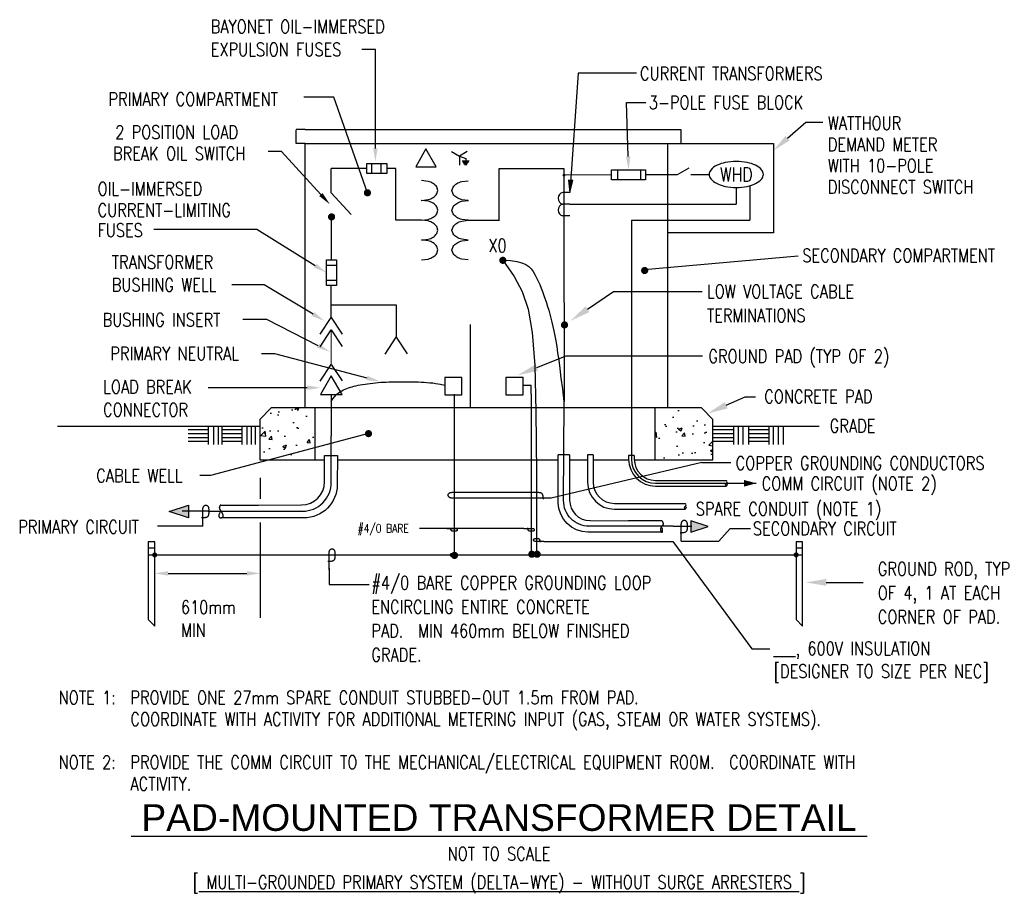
# Model space of a CAD drawing. Extents: x -17 to 218, y 1 to 209.
import ezdxf
from ezdxf.enums import TextEntityAlignment as Align

# ---------------------------------------------------------------- set-up
doc = ezdxf.new("R2010")
doc.units = 0
doc.header["$LTSCALE"] = 25.4
doc.header["$MEASUREMENT"] = 0
doc.layers.get('0').update_dxf_attribs({"color": 2, "linetype": 'CONTINUOUS'})
doc.layers.add('E-DETL', color=2, linetype='CONTINUOUS')
doc.layers.add('E-DETL-TEXT', color=3, linetype='CONTINUOUS')
doc.styles.add('ROMAND', font='swiss.ttf', dxfattribs={"width": 0.8})
doc.styles.add('ROMANS', font='romans.shx', dxfattribs={"width": 0.8})
doc.styles.get("Standard").update_dxf_attribs({"font": 'romans.shx', "width": 0.8, "height": 3})

# ---------------------------------------------------------------- blocks, each defined once
blk = doc.blocks.new('TELEOUT')
blk.add_lwpolyline([(0, 0), (-0.1015, -0.1758), (0.1015, -0.1758)], close=True)
blk = doc.blocks.new('HOMERUN')
blk.add_solid([(0, 0), (0.1153, 0.031), (0.1153, -0.031)])
blk = doc.blocks.new('LOOP')
at = {"color": 0, "linetype": 'Continuous'}
blk.add_lwpolyline([(-1.119, 0), (-1.115, 0), (-0.947, 0), (-0.809, 0), (-0.694, 0), (-0.6, 0), (-0.523, 0), (-0.456, 0), (-0.397, 0), (-0.341, 0), (-0.288, 0), (-0.238, 0), (-0.189, 0), (-0.142, 0), (-0.097, 0), (-0.053, 0), (-0.01, 0), (0.033, 0), (0.074, 0), (0.114, -0.001), (0.153, -0.003), (0.19, -0.006), (0.226, -0.011), (0.259, -0.017), (0.289, -0.025), (0.317, -0.036), (0.343, -0.048), (0.365, -0.063), (0.386, -0.079), (0.403, -0.095), (0.419, -0.113), (0.432, -0.131), (0.442, -0.15), (0.45, -0.168), (0.456, -0.186), (0.46, -0.204), (0.461, -0.223), (0.46, -0.241), (0.456, -0.259), (0.45, -0.277), (0.442, -0.295), (0.432, -0.313), (0.419, -0.331), (0.404, -0.348), (0.387, -0.365), (0.367, -0.38), (0.345, -0.394), (0.32, -0.406), (0.293, -0.416), (0.264, -0.425), (0.232, -0.431), (0.198, -0.435), (0.162, -0.438), (0.124, -0.44), (0.086, -0.441), (0.045, -0.441), (0.004, -0.441), (-0.038, -0.441), (-0.08, -0.441), (-0.122, -0.44), (-0.163, -0.438), (-0.202, -0.435), (-0.24, -0.43), (-0.275, -0.424), (-0.307, -0.416), (-0.336, -0.405), (-0.362, -0.392), (-0.384, -0.377), (-0.404, -0.359), (-0.421, -0.339), (-0.436, -0.316), (-0.45, -0.292), (-0.461, -0.264), (-0.471, -0.235), (-0.48, -0.202), (-0.488, -0.166), (-0.494, -0.125), (-0.499, -0.08), (-0.502, -0.03), (-0.505, 0.027), (-0.505, 0.09)], dxfattribs=at)

msp = doc.modelspace()

# ---------------------------------------------------------------- hatches: boundary and pattern name
h = msp.add_hatch()
h.set_pattern_fill('AR-CONC', color=256, scale=1.27, style=0)
h.paths.add_polyline_path([(53.61, 104.14), (53.61, 116.49), (43.21, 116.49), (40.47, 113.74), (40.47, 104.14)])
h.paths.add_polyline_path([(134.62, 104.14), (148.48, 104.14), (148.48, 113.74), (145.74, 116.49), (134.62, 116.49)])

# ---------------------------------------------------------------- linework, layer by layer
at = {"layer": 'E-DETL'}
for p, q in [((51.27, 179.53), (162.93, 179.53)), ((162.93, 179.53), (162.93, 158.21)), ((86.2, 177.59), (88.06, 176.52)), ((89.92, 177.59), (88.06, 176.52)), ((88.06, 176.52), (89.54, 175.98)), ((88.06, 176.52), (88.06, 174.37)), ((65.97, 174.76), (70.74, 174.76)), ((65.97, 172.39), (65.97, 174.76)), ((67.2, 172.39), (67.2, 174.76)), ((69.37, 172.39), (69.37, 174.76)), ((70.74, 174.76), (70.74, 172.39)), ((88.72, 175.37), (90.35, 175.37)), ((88.89, 175.09), (90.18, 175.09)), ((89.06, 174.8), (90.01, 174.8)), ((89.23, 174.51), (89.85, 174.51)), ((89.54, 175.98), (89.54, 175.37)), ((140.06, 172.17), (142.81, 173.77)), ((57.49, 167.78), (57.49, 173.58)), ((70.74, 172.39), (65.97, 172.39)), ((112.97, 173.58), (112.97, 150.85)), ((124.32, 172.07), (112.97, 172)), ((125.69, 173.26), (125.69, 170.89)), ((131.2, 173.26), (131.2, 170.89)), ((154.03, 169.06), (154.03, 165.07)), ((157.25, 169.46), (157.25, 161.27)), ((62.23, 162.57), (57.49, 167.78)), ((114.37, 167.88), (112.68, 167.88)), ((114.37, 165.07), (112.68, 165.07)), ((114.37, 165.07), (154.03, 165.07)), ((114.37, 162.25), (112.68, 162.25)), ((57.57, 151.82), (57.57, 161.61)), ((79.02, 161.25), (72.87, 161.25)), ((80.58, 161.06), (79.02, 161.25)), ((82.92, 158.89), (82.66, 159.72)), ((129.04, 161.27), (129.04, 104.29)), ((129.04, 161.27), (157.25, 161.27)), ((82.66, 158.05), (82.92, 158.89)), ((162.93, 158.21), (137.68, 158.21)), ((79.02, 156.52), (80.58, 156.72)), ((56.38, 145.64), (56.38, 151.82)), ((56.38, 151.82), (58.75, 151.82)), ((58.75, 150.45), (56.38, 150.45)), ((58.75, 151.82), (58.75, 145.64)), ((112.97, 150.85), (112.99, 132.3)), ((58.75, 146.87), (56.38, 146.87)), ((58.75, 145.64), (56.38, 145.64)), ((57.5, 138.08), (57.5, 141.88)), ((112.99, 132.3), (112.99, 119.01)), ((57.44, 119.7), (57.44, 109.75)), ((40.47, 113.74), (43.21, 116.49)), ((145.74, 116.49), (43.21, 116.49)), ((53.61, 116.49), (53.61, 104.14)), ((134.62, 116.49), (134.62, 104.14)), ((145.74, 116.49), (148.48, 113.74)), ((40.47, 113.74), (40.47, 104.14)), ((148.48, 104.14), (148.48, 113.74)), ((-7.77, 112.16), (40.47, 112.16)), ((148.48, 112.16), (173.83, 112.16)), ((40.47, 104.14), (55.9, 104.14)), ((58.95, 104.14), (111.58, 104.14)), ((114.31, 104.14), (118.57, 104.14)), ((119.94, 105.32), (118.57, 105.32)), ((118.57, 105.32), (118.57, 98.8)), ((119.94, 105.32), (119.94, 98.8)), ((119.94, 104.14), (128.36, 104.14)), ((128.36, 105.18), (128.36, 104.29)), ((129.73, 105.18), (128.36, 105.18)), ((129.73, 105.18), (129.73, 104.29)), ((129.73, 104.14), (148.48, 104.14)), ((134.81, 99.21), (151.68, 99.21)), ((134.81, 98.52), (158.81, 98.52)), ((134.81, 97.84), (151.68, 97.84)), ((125.02, 93.72), (141.89, 93.72)), ((125.02, 92.35), (141.89, 92.35)), ((13.87, 83.14), (15.41, 83.14)), ((168.3, 83.14), (169.84, 83.14)), ((13.87, 81.45), (169.84, 81.45))]:
    msp.add_line(p, q, dxfattribs=at)
for points in [[(51.27, 182.84), (49.17, 182.84)], [(51.27, 179.53), (49.17, 179.53), (49.17, 182.81)], [(51.27, 182.84), (137.68, 182.84)], [(137.68, 182.84), (140.84, 182.84), (140.84, 179.51)], [(51.27, 116.49), (51.27, 179.53)], [(137.68, 179.53), (137.68, 116.49)], [(65.97, 173.58), (57.49, 173.58)], [(72.87, 161.24), (72.87, 173.58), (70.74, 173.58)], [(97.56, 161.22), (97.56, 173.58), (112.97, 173.58)], [(132.42, 172.17), (140.06, 172.17)], [(143.24, 172.17), (147.58, 172.17)], [(90.16, 161.22), (97.57, 161.22)], [(98.41, 151.68), (101.06, 147.85), (103.04, 144.25), (104.46, 140.06), (105.42, 134.45), (106, 126.61), (106.29, 115.71), (106.4, 100.93), (106.42, 81.45)], [(98.41, 151.68), (100.23, 151.61), (101.71, 151.42), (102.9, 151.12), (103.84, 150.71), (104.57, 150.21), (105.16, 149.63), (105.63, 148.98), (106.05, 148.28), (106.44, 147.53), (106.82, 146.74), (107.18, 145.92), (107.53, 145.08), (107.87, 144.21), (108.19, 143.33), (108.5, 142.44), (108.79, 141.55), (109.08, 140.66), (109.35, 139.76), (109.61, 138.85), (109.86, 137.91), (110.1, 136.94), (110.34, 135.92), (110.57, 134.84), (110.79, 133.69), (111.01, 132.46), (111.23, 131.11), (111.46, 129.59), (111.71, 127.87), (111.97, 125.89), (112.26, 123.62), (112.59, 121.02), (112.95, 118.03)], [(57.5, 141.88), (57.5, 145.64)], [(57.5, 141.03), (73.01, 141.03), (73.01, 133.31)], [(54.88, 134.06), (57.51, 138.08), (60.09, 134.11)], [(90.63, 136.4), (90.63, 116.65)], [(54.88, 131.09), (57.51, 135.11), (60.09, 131.14)], [(70.35, 129.34), (72.98, 133.36), (75.56, 129.39)], [(54.88, 122.86), (57.51, 126.88), (60.09, 122.91)], [(57.44, 118.03), (57.9, 118.69), (58.34, 119.24), (58.77, 119.69), (59.19, 120.06), (59.61, 120.35), (60.01, 120.6), (60.42, 120.8), (60.82, 120.98), (61.22, 121.14), (61.63, 121.28), (62.05, 121.42), (62.48, 121.55), (62.92, 121.66), (63.39, 121.77), (63.89, 121.88), (64.41, 121.98), (64.97, 122.08), (65.55, 122.17), (66.16, 122.26), (66.79, 122.35), (67.42, 122.42), (68.07, 122.49), (68.71, 122.55), (69.34, 122.6), (69.97, 122.64), (70.59, 122.67), (71.19, 122.69), (71.79, 122.71), (72.39, 122.72), (72.97, 122.72), (73.56, 122.73), (74.14, 122.73), (74.72, 122.73), (75.3, 122.74), (75.88, 122.74), (76.48, 122.74), (77.08, 122.73), (77.69, 122.72), (78.32, 122.7), (78.97, 122.67), (79.64, 122.62), (80.32, 122.57), (81, 122.51), (81.68, 122.44), (82.33, 122.35), (82.96, 122.25), (83.56, 122.14), (84.55, 121.91)], [(86.81, 119.74), (86.81, 81.54)], [(105.18, 119.74), (105.18, 121.84), (103.24, 121.84)], [(105.18, 119.74), (105.18, 81.54)], [(112.99, 119.01), (112.99, 118.03)], [(28.2, 111.28), (23.36, 111.28)], [(28.2, 112.11), (28.2, 107.8)], [(29.42, 112.11), (29.42, 107.8)], [(30.52, 112.11), (30.52, 107.8)], [(31.38, 112.11), (31.38, 107.8)], [(36.22, 111.28), (31.38, 111.28)], [(36.22, 112.11), (36.22, 107.8)], [(37.39, 112.11), (37.39, 107.8)], [(38.4, 112.11), (38.4, 107.8)], [(39.35, 112.11), (39.35, 107.8)], [(153.41, 111.28), (148.58, 111.28)], [(153.41, 112.11), (153.41, 107.8)], [(154.46, 112.11), (154.46, 107.8)], [(155.64, 112.11), (155.64, 107.8)], [(156.96, 112.11), (156.96, 107.8)], [(161.79, 111.28), (156.96, 111.28)], [(161.79, 112.11), (161.79, 107.8)], [(162.83, 112.11), (162.83, 107.8)], [(164.02, 112.11), (164.02, 107.8)], [(165.2, 112.11), (165.2, 107.8)], [(28.2, 110.28), (23.36, 110.28)], [(28.2, 109.33), (23.36, 109.33)], [(28.2, 108.45), (23.36, 108.45)], [(36.22, 110.28), (31.38, 110.28)], [(36.22, 109.33), (31.38, 109.33)], [(36.22, 108.45), (31.38, 108.45)], [(153.41, 110.28), (148.58, 110.28)], [(153.41, 109.33), (148.58, 109.33)], [(153.41, 108.45), (148.58, 108.45)], [(161.79, 110.28), (156.96, 110.28)], [(161.79, 109.33), (156.96, 109.33)], [(161.79, 108.45), (156.96, 108.45)], [(114.31, 105.32), (111.57, 105.32)], [(28.16, 91.86), (21.96, 91.86)], [(31.21, 93.34), (31.12, 93.31), (31.05, 93.27), (30.99, 93.22), (30.95, 93.16), (30.91, 93.1), (30.88, 93.03), (30.86, 92.97), (30.84, 92.9), (30.83, 92.84), (30.82, 92.79), (30.82, 92.73), (30.82, 92.68), (30.83, 92.63), (30.84, 92.58), (30.86, 92.53), (30.87, 92.48), (30.89, 92.43), (30.92, 92.38), (30.94, 92.32), (30.97, 92.27), (31.01, 92.21), (31.04, 92.15), (31.08, 92.09), (31.12, 92.02), (31.16, 91.96), (31.2, 91.89), (31.25, 91.81), (31.29, 91.74), (31.33, 91.67), (31.38, 91.59), (31.42, 91.52), (31.46, 91.46), (31.5, 91.39), (31.53, 91.33), (31.56, 91.27), (31.59, 91.21), (31.61, 91.15), (31.64, 91.1), (31.65, 91.04), (31.67, 90.98), (31.68, 90.92), (31.69, 90.86), (31.69, 90.8), (31.69, 90.73), (31.69, 90.67), (31.67, 90.62), (31.66, 90.56), (31.63, 90.51), (31.6, 90.46), (31.57, 90.42), (31.53, 90.38), (31.48, 90.34), (31.43, 90.31), (31.39, 90.28), (31.34, 90.26), (31.29, 90.24), (31.25, 90.23), (31.2, 90.22), (31.16, 90.21), (31.12, 90.21), (31.08, 90.22), (31.05, 90.22), (31.01, 90.24), (30.98, 90.26), (30.95, 90.29), (30.92, 90.32), (30.89, 90.36), (30.86, 90.4), (30.84, 90.46), (30.82, 90.52), (30.8, 90.59), (30.78, 90.67), (30.77, 90.76), (30.77, 90.86), (30.77, 90.97), (30.8, 91.11), (30.84, 91.26), (30.91, 91.45), (31.01, 91.66), (31.14, 91.9)], [(31.21, 93.34), (40.15, 93.34)], [(136.35, 89.59), (128.31, 89.59)], [(136.26, 89.59), (136.42, 89.43), (136.47, 89.35), (136.52, 89.27), (136.55, 89.18), (136.57, 89.1), (136.59, 89.01), (136.59, 88.94), (136.59, 88.86), (136.59, 88.79), (136.58, 88.73), (136.56, 88.67), (136.54, 88.62), (136.52, 88.58), (136.5, 88.53), (136.47, 88.49), (136.44, 88.46), (136.41, 88.42), (136.38, 88.39), (136.35, 88.36), (136.31, 88.33), (136.28, 88.3), (136.25, 88.27), (136.22, 88.24), (136.2, 88.21), (136.17, 88.18), (136.15, 88.15), (136.13, 88.11), (136.11, 88.08), (136.1, 88.04), (136.08, 88), (136.07, 87.96), (136.05, 87.91), (136.04, 87.87), (136.03, 87.82), (136.02, 87.78), (136.01, 87.73), (136.01, 87.68), (136, 87.63), (135.99, 87.59), (135.99, 87.54), (135.99, 87.5), (135.99, 87.46), (135.99, 87.42), (135.99, 87.38), (136, 87.33), (136.01, 87.29), (136.02, 87.25), (136.03, 87.21), (136.05, 87.16), (136.07, 87.12), (136.09, 87.07), (136.11, 87.03), (136.14, 86.99), (136.17, 86.95), (136.19, 86.91), (136.22, 86.89), (136.25, 86.86), (136.28, 86.85), (136.31, 86.84), (136.34, 86.83), (136.37, 86.83), (136.4, 86.84), (136.42, 86.85), (136.44, 86.87), (136.45, 86.89), (136.46, 86.92), (136.47, 86.95), (136.48, 86.99), (136.48, 87.03), (136.48, 87.07), (136.48, 87.12), (136.48, 87.17), (136.49, 87.23), (136.49, 87.29), (136.49, 87.35), (136.49, 87.4), (136.49, 87.46), (136.48, 87.52), (136.47, 87.58), (136.46, 87.63), (136.45, 87.68), (136.43, 87.73), (136.4, 87.78), (136.36, 87.84), (136.31, 87.9), (136.24, 87.97), (136.15, 88.05), (136.05, 88.14)], [(138.97, 88.27), (143.48, 88.27)]]:
    msp.add_lwpolyline(points, dxfattribs=at)
for points in [[(80.08, 178.24), (77.63, 173.99), (82.54, 173.99)], [(132.42, 173.26), (132.42, 170.89), (124.32, 170.89), (124.32, 173.26)], [(88.65, 119.64), (88.65, 123.74), (84.55, 123.74), (84.55, 119.64)], [(103.21, 119.64), (103.21, 123.74), (99.11, 123.74), (99.11, 119.64)], [(18.87, 91.8), (23.49, 93.34), (23.49, 90.26)], [(147.32, 88.22), (143.2, 89.59), (143.2, 86.85)], [(13.87, 82.99), (13.87, 66.02), (15.41, 64.47), (15.41, 84.53), (13.87, 84.53)], [(168.3, 82.99), (168.3, 66.02), (169.84, 64.47), (169.84, 84.53), (168.3, 84.53)]]:
    msp.add_lwpolyline(points, close=True, dxfattribs=at)
msp.add_lwpolyline([(147.56, 172.16, 0.180358), (147.95, 171.12, 0.103096), (149.46, 169.97, 0.062716), (151.41, 169.32, 0.048932), (154.03, 169.06, 0.048932), (156.65, 169.32, 0.062716), (158.61, 169.97, 0.103096), (160.12, 171.12, 0.180358), (160.5, 172.16, 0.180358), (160.12, 173.2, 0.103096), (158.61, 174.35, 0.062716), (156.65, 175, 0.048932), (154.03, 175.25, 0.048932), (151.41, 175, 0.062716), (149.46, 174.35, 0.103096), (147.95, 173.2, 0.180358)], format="xyb", close=True, dxfattribs=at)
for points, const_width in [([(112.8, 172, 1), (113.14, 172, 1)], 0.343), ([(57.14, 162.04, 1), (58, 162.04, 1)], 0.857), ([(97.98, 151.68, 1), (98.84, 151.68, 1)], 0.857), ([(112.67, 136.28, 1), (113.53, 136.28, 1)], 0.857), ([(86.45, 81.33, 1), (87.31, 81.33, 1)], 0.857), ([(104.88, 81.61, 1), (105.73, 81.61, 1)], 0.857), ([(106.14, 81.61, 1), (106.99, 81.61, 1)], 0.857), ([(15.11, 81.45, 1), (15.71, 81.45, 1)], 0.6), ([(168, 81.45, 1), (168.6, 81.45, 1)], 0.6)]:
    msp.add_lwpolyline(points, format="xyb", close=True, dxfattribs=dict(at, const_width=const_width))
for points in [[(82.92, 168.34), (82.66, 169.17, 0.107019), (81.78, 170.01, 0.074991), (80.58, 170.51), (79.02, 170.7)], [(86.27, 168.31), (86.52, 169.14, -0.107019), (87.41, 169.98, -0.074991), (88.6, 170.48), (90.16, 170.67)], [(79.02, 165.97), (79.02, 165.97), (80.58, 166.17, 0.074991), (81.78, 166.67, 0.107019), (82.66, 167.5), (82.92, 168.34)], [(90.16, 165.94), (90.16, 165.94), (88.6, 166.14, -0.074991), (87.41, 166.64, -0.107019), (86.52, 167.47), (86.27, 168.31)], [(82.92, 163.62), (82.66, 164.45, 0.107019), (81.78, 165.29, 0.074991), (80.58, 165.79), (79.02, 165.98), (78.94, 165.97, 0.074991)], [(86.27, 163.59), (86.52, 164.42, -0.107019), (87.41, 165.26, -0.074991), (88.6, 165.76), (90.16, 165.95), (90.24, 165.94, -0.074991)], [(79.02, 161.25), (80.58, 161.45, 0.074991), (81.78, 161.94, 0.107019), (82.66, 162.78), (82.92, 163.62)], [(90.16, 161.22), (88.6, 161.42, -0.074991), (87.41, 161.92, -0.107019), (86.52, 162.75), (86.27, 163.59)], [(86.27, 158.86), (86.52, 159.69, -0.107019), (87.41, 160.53, -0.074991), (88.6, 161.03), (90.16, 161.22)], [(90.16, 156.49), (88.6, 156.69, -0.074991), (87.41, 157.19, -0.107019), (86.52, 158.02), (86.27, 158.86)], [(82.92, 154.17), (82.66, 155, 0.107019), (81.78, 155.84, 0.074991), (80.58, 156.34), (79.03, 156.53)], [(86.27, 154.14), (86.52, 154.97, -0.107019), (87.41, 155.81, -0.074991), (88.6, 156.31), (90.16, 156.5)], [(79.02, 151.8), (80.58, 151.99, 0.074991), (81.78, 152.49, 0.107019), (82.66, 153.33), (82.92, 154.17)], [(90.16, 151.77), (88.6, 151.96, -0.074991), (87.41, 152.46, -0.107019), (86.52, 153.3), (86.27, 154.14)], [(138.97, 88.27), (118.97, 88.27, -0.416146), (112.88, 94.41), (112.99, 118.03)], [(28.16, 91.86), (50.66, 91.86, 0.416146), (57.51, 98.76), (57.44, 109.75)], [(40.15, 93.34), (50.43, 93.37, 0.413271), (55.9, 98.86), (55.9, 105.18), (58.95, 105.18), (58.93, 98.19, -0.413462), (50.98, 90.26), (31.21, 90.26)], [(136.26, 86.85), (118.69, 86.85, -0.413462), (111.62, 93.9), (111.57, 105.32)], [(114.31, 105.32), (114.31, 94.49, 0.413271), (119.18, 89.62), (128.31, 89.59)], [(151.68, 98.52, -0.577089), (151.68, 97.84, -0.577089), (151.68, 98.52, 0.577089), (151.68, 99.21, 0.577089)], [(141.89, 93.03, -0.577089), (141.89, 92.35, -0.577089), (141.89, 93.03, 0.577089), (141.89, 93.72, 0.577089)]]:
    msp.add_lwpolyline(points, format="xyb", dxfattribs=at)
at = {"layer": 'E-DETL', "const_width": 0.254}
msp.add_lwpolyline([(57.5, 126.87), (57.5, 135.11)], dxfattribs=at)
at = {"layer": 'E-DETL'}
for centre in [(86.29, 81.45), (105.05, 81.45)]:
    msp.add_circle(centre, 0.429, dxfattribs=at)
for centre, radius, start, end in [((113, 166.47), 1.44, 102.6804, 257.3196), ((113, 163.66), 1.44, 102.6804, 257.3196), ((79.52, 156.85), 4.34, 58.721, 75.8754), ((80.28, 158.1), 2.87, 34.2871, 58.721), ((80.28, 159.67), 2.87, 301.279, 325.7129), ((79.52, 160.92), 4.34, 284.1246, 301.279), ((134.81, 104.29), 6.45, 180, 270), ((134.81, 104.29), 5.77, 180, 270), ((134.81, 104.29), 5.08, 180, 270), ((125.02, 98.8), 6.45, 180, 270), ((125.02, 98.8), 5.08, 180, 270)]:
    msp.add_arc(centre, radius, start, end, dxfattribs=at)
for points in [[(23.49, 90.26), (23.49, 93.34), (18.87, 91.8)], [(143.2, 86.85), (143.2, 89.59), (147.32, 88.22)]]:
    msp.add_solid(points, dxfattribs=at)
at = {"layer": 'E-DETL-TEXT'}
for p, q in [((116.33, 196.3), (114.37, 167.88)), ((166.24, 180.77), (170.61, 184.59)), ((170.61, 184.59), (174.64, 184.59)), ((118.57, 140.01), (124.78, 144.21)), ((124.78, 144.21), (145.91, 144.21)), ((106.5, 126.11), (113.52, 128.91)), ((113.52, 128.91), (134.05, 128.91)), ((131.74, 128.92), (146, 128.92)), ((151.62, 117.12), (156.17, 119.14)), ((156.17, 119.14), (158.63, 119.14)), ((145.8, 103.44), (109.93, 94.98)), ((145.8, 103.44), (152.74, 103.44)), ((26.89, 88.3), (16.1, 88.3)), ((103.41, 87.78), (78.5, 87.78)), ((149.88, 84.72), (152.62, 87.77)), ((152.62, 87.77), (157.39, 87.77)), ((108.19, 84.66), (138.88, 84.66)), ((138.88, 84.66), (157.72, 59.04)), ((140.93, 84.72), (149.88, 84.72)), ((56.98, 78.27), (56.98, 74.42)), ((18.59, 77.04), (37.41, 77.04)), ((56.98, 74.42), (66.57, 74.42)), ((175.5, 74.89), (184.3, 74.89)), ((157.72, 59.04), (162.01, 59.04))]:
    msp.add_line(p, q, dxfattribs=at)
for points in [[(68.02, 178.37), (68.02, 201.96), (64.8, 201.96)], [(130.29, 196.3), (116.33, 196.3)], [(66.13, 167.78), (58.12, 190.6), (50.98, 190.6)], [(128.28, 176.43), (127.91, 189.34), (132.47, 189.34)], [(55.03, 167.37), (45.67, 177.59), (42.47, 177.59)], [(114.37, 167.88), (115.05, 170.74), (114.02, 170.79), (114.37, 167.88)], [(53.68, 150.4), (39.76, 159.02), (15.22, 159.02)], [(132.07, 149.46), (168.77, 152.77)], [(53.17, 138.86), (41.51, 145.85), (33.84, 145.85)], [(54.35, 131.32), (42.15, 137.54), (36.39, 137.54)], [(66.04, 123.61), (44.09, 129.42), (40.89, 129.42)], [(51.77, 121.31), (28.16, 121.31)], [(66.38, 110.36), (28.75, 100.35), (26.17, 100.35)], [(40.59, 99.86), (40.59, 94.78)], [(109.93, 94.98), (109.92, 94.98), (109.39, 94.98), (108.95, 94.98), (108.58, 94.98), (108.28, 94.98), (108.04, 94.98), (107.83, 94.98), (107.64, 94.98), (107.46, 94.98), (107.29, 94.98), (107.13, 94.98), (106.98, 94.98), (106.83, 94.98), (106.69, 94.98), (106.55, 94.98), (106.41, 94.98), (86.7, 94.98), (86.57, 94.98), (86.45, 94.98), (86.32, 94.99), (86.2, 95), (86.09, 95.01), (85.99, 95.03), (85.89, 95.06), (85.8, 95.09), (85.72, 95.13), (85.65, 95.18), (85.58, 95.23), (85.53, 95.28), (85.48, 95.34), (85.44, 95.4), (85.41, 95.45), (85.38, 95.51), (85.36, 95.57), (85.35, 95.63), (85.35, 95.69), (85.35, 95.74), (85.36, 95.8), (85.38, 95.86), (85.4, 95.91), (85.44, 95.97), (85.48, 96.03), (85.53, 96.08), (85.58, 96.14), (85.64, 96.19), (85.71, 96.23), (85.79, 96.27), (85.88, 96.3), (85.97, 96.33), (86.07, 96.35), (86.18, 96.36), (86.29, 96.37), (86.41, 96.38), (86.54, 96.38), (86.66, 96.38), (106.36, 96.38), (106.5, 96.38), (106.63, 96.38), (106.76, 96.38), (106.89, 96.37), (107.02, 96.36), (107.14, 96.35), (107.25, 96.33), (107.35, 96.3), (107.45, 96.27), (107.53, 96.22), (107.6, 96.18), (107.66, 96.12), (107.72, 96.06), (107.76, 95.98), (107.81, 95.91), (107.84, 95.82), (107.88, 95.72), (107.9, 95.62), (107.93, 95.51), (107.95, 95.38), (107.96, 95.23), (107.97, 95.07), (107.98, 94.89), (107.98, 94.7)], [(40.59, 89.17), (40.59, 66.47)]]:
    msp.add_lwpolyline(points, dxfattribs=at)
at = {"layer": 'E-DETL-TEXT', "const_width": 0.857}
for points in [[(65.7, 167.78, 1), (66.56, 167.78, 1)], [(131.77, 149.24, 1), (132.63, 149.24, 1)], [(65.95, 110.36, 1), (66.8, 110.36, 1)]]:
    msp.add_lwpolyline(points, format="xyb", close=True, dxfattribs=at)
at = {"layer": 'E-DETL-TEXT'}
for points in [[(166.72, 180.22), (165.75, 181.32), (162.93, 177.89)], [(68.55, 178.37), (68.02, 175.19), (67.49, 178.37)], [(128.81, 176.45), (128.37, 173.26), (127.75, 176.42)], [(114.02, 170.79), (115.05, 170.74), (114.37, 167.88)], [(55.42, 167.72), (57.18, 165.02), (54.64, 167.01)], [(53.96, 150.85), (56.38, 148.73), (53.4, 149.95)], [(53.45, 139.31), (55.9, 137.22), (52.9, 138.4)], [(119.03, 139.33), (118.11, 140.69), (114.48, 137.24)], [(54.59, 131.79), (57.18, 129.88), (54.11, 130.85)], [(106.81, 125.35), (106.2, 126.88), (101.92, 124.28)], [(66.17, 124.12), (69.11, 122.8), (65.9, 123.1)], [(51.77, 121.84), (54.94, 121.31), (51.77, 120.78)], [(151.96, 116.37), (151.29, 117.87), (147.11, 115.12)], [(18.59, 77.57), (18.59, 76.51), (15.41, 77.04)], [(37.41, 77.57), (37.41, 76.51), (40.59, 77.04)], [(175.5, 74.07), (175.5, 75.72), (170.57, 74.89)]]:
    msp.add_solid(points, dxfattribs=at)

# ---------------------------------------------------------------- block references
at = {"layer": 'E-DETL', "xscale": 25.4, "yscale": 25.4, "zscale": 25.4}
msp.add_blockref('TELEOUT', (57.5, 124.17), dxfattribs=at)
at = {"layer": 'E-DETL', "xscale": 25.4, "yscale": 25.4, "zscale": 25.4, "rotation": 180}
msp.add_blockref('HOMERUN', (158.81, 98.52), dxfattribs=at)
at = {"layer": 'E-DETL-TEXT'}
for p, xscale, yscale, zscale, rotation in [((26.89, 91.86), 3.175, 3.175, 3.174999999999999, 90), ((140.93, 88.27), 3.175, 3.175, 3.174999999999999, 90), ((106.42, 84.66), 1.5875, 1.5875, 1.5875, 180), ((56.98, 81.45), 3.175, 3.175, 3.174999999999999, 90)]:
    msp.add_blockref('LOOP', p, dxfattribs=dict(at, xscale=xscale, yscale=yscale, zscale=zscale, rotation=rotation))
at = {"layer": 'E-DETL-TEXT', "xscale": 1.5875, "yscale": 1.5875, "zscale": 1.5875}
for p in [(86.81, 87.78), (105.18, 87.78)]:
    msp.add_blockref('LOOP', p, dxfattribs=at)

# ---------------------------------------------------------------- texts
at = {"layer": 'E-DETL', "style": 'ROMANS', "width": 0.8}
msp.add_text('WHD', height=3.376, dxfattribs=at).set_placement((154.03, 172.16), align=Align.MIDDLE)
at = {"layer": 'E-DETL-TEXT', "style": 'ROMANS', "width": 0.8}
for s, height, p in [('BAYONET OIL-IMMERSED', 3.175, (28.77, 205.82)), ('EXPULSION FUSES', 3.175, (28.77, 200.38)), ('CURRENT TRANSFORMERS', 3.175, (131.08, 194.63)), ('PRIMARY COMPARTMENT', 3.175, (4.4, 188.52)), ('3-POLE FUSE BLOCK', 3.175, (133.21, 187.75)), ('WATTHOUR', 3.175, (175.85, 182.82)), ('2 POSITION LOAD ', 3.175, (6, 180.64)), ('DEMAND METER', 3.175, (175.85, 177.74)), ('BREAK OIL SWITCH', 3.175, (5.48, 175.56)), ('WITH 10-POLE', 3.175, (175.85, 172.66)), ('OIL-IMMERSED', 3.175, (1.8, 167.15)), ('DISCONNECT SWITCH', 3.175, (175.85, 167.58)), ('CURRENT-LIMITING', 3.175, (1.8, 162.07)), ('FUSES', 3.175, (1.8, 157.25)), ('X0', 3.175, (94.95, 153.59)), ('TRANSFORMER', 3.175, (5.19, 149.68)), ('SECONDARY COMPARTMENT', 3.175, (169.79, 151.25)), ('BUSHING WELL', 3.175, (5.19, 144.24)), ('LOW VOLTAGE CABLE', 3.175, (147.04, 142.68)), ('BUSHING INSERT', 3.175, (3, 135.94)), ('TERMINATIONS', 3.175, (147.04, 136.97)), ('PRIMARY NEUTRAL', 3.175, (4.84, 127.87)), ('GROUND PAD (TYP OF 2)', 3.175, (147.4, 127.21)), ('LOAD BREAK ', 3.175, (3.12, 119.92)), ('CONCRETE PAD', 3.175, (160.7, 117.62)), ('CONNECTOR', 3.175, (3.12, 114.48)), ('GRADE', 3.175, (176.31, 110.64)), ('COPPER GROUNDING CONDUCTORS', 3.175, (153.88, 101.74)), ('CABLE WELL', 3.175, (1.48, 98.75)), ('COMM CIRCUIT (NOTE 2)', 3.175, (160.1, 96.86)), ('SPARE CONDUIT (NOTE 1)', 3.175, (144.38, 90.83)), ('PRIMARY CIRCUIT', 3.175, (-17.11, 86.54)), ('SECONDARY CIRCUIT', 3.175, (157.99, 86.12)), ('#4/0 BARE', 2, (63.79, 86.79)), ('GROUND ROD, TYP', 3.175, (187.77, 76.51)), ('#4/0 BARE COPPER GROUNDING LOOP', 3.175, (67.06, 73.2)), ('OF 4, 1 AT EACH', 3.175, (187.77, 70.79)), ('610mm', 3.175, (21.67, 67.38)), ('ENCIRCLING ENTIRE CONCRETE ', 3.175, (67.06, 67.48)), ('CORNER OF PAD.', 3.175, (187.77, 65.08)), ('MIN', 3.175, (21.67, 61.94)), ('PAD.  MIN 460mm BELOW FINISHED', 3.175, (67.06, 61.77)), ('GRADE.', 3.175, (67.06, 56.05)), ('___, 600V INSULATION', 3.175, (162.94, 57.55)), ('[DESIGNER TO SIZE PER NEC]', 3.175, (162.94, 52.11))]:
    msp.add_text(s, height=height, dxfattribs=at).set_placement(p)
at = {"layer": 'E-DETL-TEXT', "width": 0.8}
for s, p in [('NOTE 1:  ', (9.63, 45.84)), ('NOTE 2:  ', (9.63, 30.42))]:
    msp.add_text(s, height=3.175, dxfattribs=at).set_placement(p, align=Align.RIGHT)
for s, p in [('PROVIDE ONE 27mm SPARE CONDUIT STUBBED-OUT 1.5m FROM PAD.', (9.63, 45.84)), ('COORDINATE WITH ACTIVITY FOR ADDITIONAL METERING INPUT (GAS, STEAM OR WATER SYSTEMS).', (9.63, 40.7)), ('PROVIDE THE COMM CIRCUIT TO THE MECHANICAL/ELECTRICAL EQUIPMENT ROOM.  COORDINATE WITH', (9.63, 30.42)), ('ACTIVITY.', (9.63, 25.28))]:
    msp.add_text(s, height=3.175, dxfattribs=at).set_placement(p)
at = {"layer": 'E-DETL-TEXT', "color": 5, "style": 'ROMAND'}
msp.add_text('%%u PAD-MOUNTED TRANSFORMER DETAIL ', height=6.35, dxfattribs=at).set_placement((97.49, 15.65), align=Align.CENTER)
at = {"layer": 'E-DETL-TEXT', "style": 'ROMANS', "width": 0.8}
for s, p in [('NOT TO SCALE', (97.49, 8.62)), ('[%%u MULTI-GROUNDED PRIMARY SYSTEM (DELTA-WYE) - WITHOUT SURGE ARRESTERS %%U]', (97.49, 1.85))]:
    msp.add_text(s, height=3.175, dxfattribs=at).set_placement(p, align=Align.CENTER)

doc.saveas('drawing.dxf')
